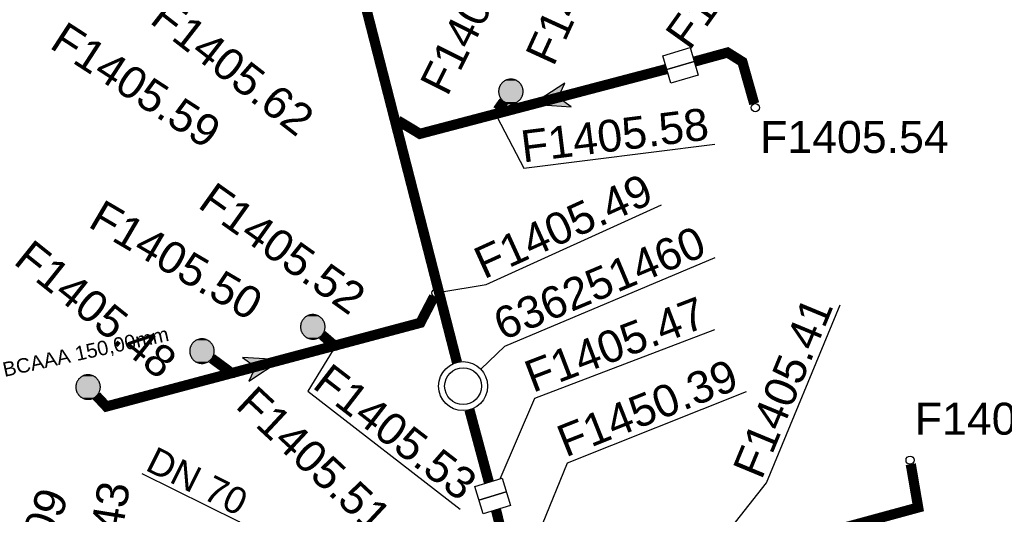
# Model space of a CAD drawing. Extents: x 356718 to 357658, y 5762241 to 5762615.
# Tile 113 of 157: x 357292 to 357316, y 5762464 to 5762476. Entities that reach past the tile are written whole.
import ezdxf
from ezdxf.enums import TextEntityAlignment as Align

# ---------------------------------------------------------------- set-up
doc = ezdxf.new("R2010")
doc.units = 0
doc.header["$MEASUREMENT"] = 0
doc.linetypes.add('AUSGEZOGEN', pattern=[0])
doc.linetypes.add('STRICHPUNKT', pattern=[5, 2, -1, 1, -1])
doc.layers.get('0').update_dxf_attribs({"linetype": 'AUSGEZOGEN'})
for name, color, linetype, true_color in [('111_00131_Symbol', 7, 'AUSGEZOGEN', 0x000000), ('114_00133_Schachtnummer', 7, 'AUSGEZOGEN', 0x000000), ('121_10398_Haltungen_Schmutzwass', 7, 'AUSGEZOGEN', 0x800000), ('121_10399_Haltungen_Mischwasser', 6, 'STRICHPUNKT', 0xff00ff), ('123_00137_Fliessrichtungspfeil', 7, 'AUSGEZOGEN', 0x000000), ('124_10626_Standard__Laenge____1', 7, 'AUSGEZOGEN', 0x000000), ('141_10868_Stutzen__141_', 7, 'AUSGEZOGEN', 0x000000)]:
    doc.layers.add(name, color=color, linetype=linetype, true_color=true_color)
doc.styles.add('ARIAL', font='arial.ttf', dxfattribs={"height": 1.5})
doc.styles.get("Standard").update_dxf_attribs({"font": 'arial.ttf', "height": 1})

# ---------------------------------------------------------------- blocks, each defined once
blk = doc.blocks.new('N02')
at = {"color": 0}
for radius in [0.6, 0.45]:
    blk.add_circle((0, 0), radius, dxfattribs=at)
blk = doc.blocks.new('RE')
at = {"color": 0, "linetype": 'AUSGEZOGEN'}
blk.add_lwpolyline([(-0.35, 0.35), (0.35, 0.35), (0.35, -0.35), (-0.35, -0.35)], close=True, dxfattribs=at)
for points in [[(0, 0.35), (0, -0.35)], [(0, -0.35), (0, 0.35)]]:
    blk.add_lwpolyline(points, dxfattribs=at)
blk = doc.blocks.new('F00')
at = {"color": 0}
blk.add_circle((0, 0), 0.1, dxfattribs=at)
blk = doc.blocks.new('RR')
at = {"color": 0, "linetype": 'AUSGEZOGEN'}
blk.add_lwpolyline([(0.3, 0), (0.3, 0.013), (0.299, 0.025), (0.298, 0.038), (0.296, 0.05), (0.293, 0.063), (0.29, 0.075), (0.287, 0.087), (0.283, 0.099), (0.279, 0.111), (0.274, 0.123), (0.268, 0.134), (0.262, 0.145), (0.256, 0.156), (0.249, 0.167), (0.242, 0.177), (0.234, 0.187), (0.226, 0.197), (0.218, 0.206), (0.209, 0.215), (0.199, 0.224), (0.19, 0.232), (0.18, 0.24), (0.17, 0.247), (0.159, 0.254), (0.148, 0.261), (0.137, 0.267), (0.126, 0.272), (0.114, 0.277), (0.102, 0.282), (0.09, 0.286), (0.078, 0.29), (0.066, 0.293), (0.053, 0.295), (0.041, 0.297), (0.028, 0.299), (0.016, 0.3), (0.003, 0.3), (-0.009, 0.3), (-0.022, 0.299), (-0.035, 0.298), (-0.047, 0.296), (-0.06, 0.294), (-0.072, 0.291), (-0.084, 0.288), (-0.096, 0.284), (-0.108, 0.28), (-0.12, 0.275), (-0.131, 0.27), (-0.143, 0.264), (-0.154, 0.258), (-0.164, 0.251), (-0.175, 0.244), (-0.185, 0.236), (-0.195, 0.228), (-0.204, 0.22), (-0.213, 0.211), (-0.222, 0.202), (-0.23, 0.192), (-0.238, 0.182), (-0.246, 0.172), (-0.253, 0.162), (-0.259, 0.151), (-0.265, 0.14), (-0.271, 0.129), (-0.276, 0.117), (-0.281, 0.105), (-0.285, 0.093), (-0.289, 0.081), (-0.292, 0.069), (-0.295, 0.057), (-0.297, 0.044), (-0.298, 0.032), (-0.299, 0.019), (-0.3, 0.006), (-0.3, -0.006), (-0.299, -0.019), (-0.298, -0.032), (-0.297, -0.044), (-0.295, -0.057), (-0.292, -0.069), (-0.289, -0.081), (-0.285, -0.093), (-0.281, -0.105), (-0.276, -0.117), (-0.271, -0.129), (-0.265, -0.14), (-0.259, -0.151), (-0.253, -0.162), (-0.246, -0.172), (-0.238, -0.182), (-0.23, -0.192), (-0.222, -0.202), (-0.213, -0.211), (-0.204, -0.22), (-0.195, -0.228), (-0.185, -0.236), (-0.175, -0.244), (-0.164, -0.251), (-0.154, -0.258), (-0.143, -0.264), (-0.131, -0.27), (-0.12, -0.275), (-0.108, -0.28), (-0.096, -0.284), (-0.084, -0.288), (-0.072, -0.291), (-0.06, -0.294), (-0.047, -0.296), (-0.035, -0.298), (-0.022, -0.299), (-0.009, -0.3), (0.003, -0.3), (0.016, -0.3), (0.028, -0.299), (0.041, -0.297), (0.053, -0.295), (0.066, -0.293), (0.078, -0.29), (0.09, -0.286), (0.102, -0.282), (0.114, -0.277), (0.126, -0.272), (0.137, -0.267), (0.148, -0.261), (0.159, -0.254), (0.17, -0.247), (0.18, -0.24), (0.19, -0.232), (0.199, -0.224), (0.209, -0.215), (0.218, -0.206), (0.226, -0.197), (0.234, -0.187), (0.242, -0.177), (0.249, -0.167), (0.256, -0.156), (0.262, -0.145), (0.268, -0.134), (0.274, -0.123), (0.279, -0.111), (0.283, -0.099), (0.287, -0.087), (0.29, -0.075), (0.293, -0.063), (0.296, -0.05), (0.298, -0.038), (0.299, -0.025), (0.3, -0.013), (0.3, 0), (0.3, 0)], close=True, dxfattribs=at)
blk.add_lwpolyline([(0.3, 0), (0.3, 0.013), (0.299, 0.025), (0.298, 0.038), (0.296, 0.05), (0.293, 0.063), (0.29, 0.075), (0.287, 0.087), (0.283, 0.099), (0.279, 0.111), (0.274, 0.123), (0.268, 0.134), (0.262, 0.145), (0.256, 0.156), (0.249, 0.167), (0.242, 0.177), (0.234, 0.187), (0.226, 0.197), (0.218, 0.206), (0.209, 0.215), (0.199, 0.224), (0.19, 0.232), (0.18, 0.24), (0.17, 0.247), (0.159, 0.254), (0.148, 0.261), (0.137, 0.267), (0.126, 0.272), (0.114, 0.277), (0.102, 0.282), (0.09, 0.286), (0.078, 0.29), (0.066, 0.293), (0.053, 0.295), (0.041, 0.297), (0.028, 0.299), (0.016, 0.3), (0.003, 0.3), (-0.009, 0.3), (-0.022, 0.299), (-0.035, 0.298), (-0.047, 0.296), (-0.06, 0.294), (-0.072, 0.291), (-0.084, 0.288), (-0.096, 0.284), (-0.108, 0.28), (-0.12, 0.275), (-0.131, 0.27), (-0.143, 0.264), (-0.154, 0.258), (-0.164, 0.251), (-0.175, 0.244), (-0.185, 0.236), (-0.195, 0.228), (-0.204, 0.22), (-0.213, 0.211), (-0.222, 0.202), (-0.23, 0.192), (-0.238, 0.182), (-0.246, 0.172), (-0.253, 0.162), (-0.259, 0.151), (-0.265, 0.14), (-0.271, 0.129), (-0.276, 0.117), (-0.281, 0.105), (-0.285, 0.093), (-0.289, 0.081), (-0.292, 0.069), (-0.295, 0.057), (-0.297, 0.044), (-0.298, 0.032), (-0.299, 0.019), (-0.3, 0.006), (-0.3, -0.006), (-0.299, -0.019), (-0.298, -0.032), (-0.297, -0.044), (-0.295, -0.057), (-0.292, -0.069), (-0.289, -0.081), (-0.285, -0.093), (-0.281, -0.105), (-0.276, -0.117), (-0.271, -0.129), (-0.265, -0.14), (-0.259, -0.151), (-0.253, -0.162), (-0.246, -0.172), (-0.238, -0.182), (-0.23, -0.192), (-0.222, -0.202), (-0.213, -0.211), (-0.204, -0.22), (-0.195, -0.228), (-0.185, -0.236), (-0.175, -0.244), (-0.164, -0.251), (-0.154, -0.258), (-0.143, -0.264), (-0.131, -0.27), (-0.12, -0.275), (-0.108, -0.28), (-0.096, -0.284), (-0.084, -0.288), (-0.072, -0.291), (-0.06, -0.294), (-0.047, -0.296), (-0.035, -0.298), (-0.022, -0.299), (-0.009, -0.3), (0.003, -0.3), (0.016, -0.3), (0.028, -0.299), (0.041, -0.297), (0.053, -0.295), (0.066, -0.293), (0.078, -0.29), (0.09, -0.286), (0.102, -0.282), (0.114, -0.277), (0.126, -0.272), (0.137, -0.267), (0.148, -0.261), (0.159, -0.254), (0.17, -0.247), (0.18, -0.24), (0.19, -0.232), (0.199, -0.224), (0.209, -0.215), (0.218, -0.206), (0.226, -0.197), (0.234, -0.187), (0.242, -0.177), (0.249, -0.167), (0.256, -0.156), (0.262, -0.145), (0.268, -0.134), (0.274, -0.123), (0.279, -0.111), (0.283, -0.099), (0.287, -0.087), (0.29, -0.075), (0.293, -0.063), (0.296, -0.05), (0.298, -0.038), (0.299, -0.025), (0.3, -0.013), (0.3, 0), (0.3, 0)], close=True, dxfattribs=at)
at = {"color": 0}
for points in [[(-0.18, 0.24), (0.18, 0.24), (-0.175, 0.244)], [(-0.18, 0.24), (0.18, 0.24), (-0.175, 0.244)], [(-0.175, 0.244), (0.175, 0.244), (-0.169, 0.247)], [(-0.175, 0.244), (0.175, 0.244), (-0.169, 0.247)], [(0.18, 0.24), (-0.175, 0.244), (0.175, 0.244)], [(0.18, 0.24), (-0.175, 0.244), (0.175, 0.244)], [(-0.169, 0.247), (0.17, 0.247), (-0.164, 0.251)], [(-0.169, 0.247), (0.17, 0.247), (-0.164, 0.251)], [(0.175, 0.244), (-0.169, 0.247), (0.17, 0.247)], [(0.175, 0.244), (-0.169, 0.247), (0.17, 0.247)], [(-0.164, 0.251), (0.164, 0.251), (-0.159, 0.254)], [(-0.164, 0.251), (0.164, 0.251), (-0.159, 0.254)], [(0.17, 0.247), (-0.164, 0.251), (0.164, 0.251)], [(0.17, 0.247), (-0.164, 0.251), (0.164, 0.251)], [(-0.159, 0.254), (0.159, 0.254), (-0.154, 0.258)], [(-0.159, 0.254), (0.159, 0.254), (-0.154, 0.258)], [(0.164, 0.251), (-0.159, 0.254), (0.159, 0.254)], [(0.164, 0.251), (-0.159, 0.254), (0.159, 0.254)], [(-0.154, 0.258), (0.154, 0.258), (-0.148, 0.261)], [(-0.154, 0.258), (0.154, 0.258), (-0.148, 0.261)], [(0.159, 0.254), (-0.154, 0.258), (0.154, 0.258)], [(0.159, 0.254), (-0.154, 0.258), (0.154, 0.258)], [(-0.148, 0.261), (0.148, 0.261), (-0.143, 0.264)], [(-0.148, 0.261), (0.148, 0.261), (-0.143, 0.264)], [(0.154, 0.258), (-0.148, 0.261), (0.148, 0.261)], [(0.154, 0.258), (-0.148, 0.261), (0.148, 0.261)], [(-0.143, 0.264), (0.142, 0.264), (-0.137, 0.267)], [(-0.143, 0.264), (0.142, 0.264), (-0.137, 0.267)], [(0.148, 0.261), (-0.143, 0.264), (0.142, 0.264)], [(0.148, 0.261), (-0.143, 0.264), (0.142, 0.264)], [(-0.137, 0.267), (0.137, 0.267), (-0.131, 0.27)], [(-0.137, 0.267), (0.137, 0.267), (-0.131, 0.27)], [(0.142, 0.264), (-0.137, 0.267), (0.137, 0.267)], [(0.142, 0.264), (-0.137, 0.267), (0.137, 0.267)], [(-0.131, 0.27), (0.131, 0.27), (-0.126, 0.272)], [(-0.131, 0.27), (0.131, 0.27), (-0.126, 0.272)], [(0.137, 0.267), (-0.131, 0.27), (0.131, 0.27)], [(0.137, 0.267), (-0.131, 0.27), (0.131, 0.27)], [(-0.126, 0.272), (0.126, 0.272), (-0.12, 0.275)], [(-0.126, 0.272), (0.126, 0.272), (-0.12, 0.275)], [(0.131, 0.27), (-0.126, 0.272), (0.126, 0.272)], [(0.131, 0.27), (-0.126, 0.272), (0.126, 0.272)], [(-0.12, 0.275), (0.12, 0.275), (-0.114, 0.277)], [(-0.12, 0.275), (0.12, 0.275), (-0.114, 0.277)], [(0.126, 0.272), (-0.12, 0.275), (0.12, 0.275)], [(0.126, 0.272), (-0.12, 0.275), (0.12, 0.275)], [(-0.114, 0.277), (0.114, 0.277), (-0.108, 0.28)], [(-0.114, 0.277), (0.114, 0.277), (-0.108, 0.28)], [(0.12, 0.275), (-0.114, 0.277), (0.114, 0.277)], [(0.12, 0.275), (-0.114, 0.277), (0.114, 0.277)], [(-0.108, 0.28), (0.108, 0.28), (-0.102, 0.282)], [(-0.108, 0.28), (0.108, 0.28), (-0.102, 0.282)], [(0.114, 0.277), (-0.108, 0.28), (0.108, 0.28)], [(0.114, 0.277), (-0.108, 0.28), (0.108, 0.28)], [(-0.102, 0.282), (0.102, 0.282), (-0.096, 0.284)], [(-0.102, 0.282), (0.102, 0.282), (-0.096, 0.284)], [(0.108, 0.28), (-0.102, 0.282), (0.102, 0.282)], [(0.108, 0.28), (-0.102, 0.282), (0.102, 0.282)], [(-0.096, 0.284), (0.096, 0.284), (-0.09, 0.286)], [(-0.096, 0.284), (0.096, 0.284), (-0.09, 0.286)], [(0.102, 0.282), (-0.096, 0.284), (0.096, 0.284)], [(0.102, 0.282), (-0.096, 0.284), (0.096, 0.284)], [(-0.09, 0.286), (0.09, 0.286), (-0.084, 0.288)], [(-0.09, 0.286), (0.09, 0.286), (-0.084, 0.288)], [(0.096, 0.284), (-0.09, 0.286), (0.09, 0.286)], [(0.096, 0.284), (-0.09, 0.286), (0.09, 0.286)], [(-0.084, 0.288), (0.084, 0.288), (-0.078, 0.29)], [(-0.084, 0.288), (0.084, 0.288), (-0.078, 0.29)], [(0.09, 0.286), (-0.084, 0.288), (0.084, 0.288)], [(0.09, 0.286), (-0.084, 0.288), (0.084, 0.288)], [(-0.078, 0.29), (0.078, 0.29), (-0.072, 0.291)], [(-0.078, 0.29), (0.078, 0.29), (-0.072, 0.291)], [(0.084, 0.288), (-0.078, 0.29), (0.078, 0.29)], [(0.084, 0.288), (-0.078, 0.29), (0.078, 0.29)], [(-0.072, 0.291), (0.072, 0.291), (-0.066, 0.293)], [(-0.072, 0.291), (0.072, 0.291), (-0.066, 0.293)], [(0.078, 0.29), (-0.072, 0.291), (0.072, 0.291)], [(0.078, 0.29), (-0.072, 0.291), (0.072, 0.291)], [(-0.066, 0.293), (0.066, 0.293), (-0.06, 0.294)], [(-0.066, 0.293), (0.066, 0.293), (-0.06, 0.294)], [(0.072, 0.291), (-0.066, 0.293), (0.066, 0.293)], [(0.072, 0.291), (-0.066, 0.293), (0.066, 0.293)], [(-0.06, 0.294), (0.059, 0.294), (-0.053, 0.295)], [(-0.06, 0.294), (0.059, 0.294), (-0.053, 0.295)], [(0.066, 0.293), (-0.06, 0.294), (0.059, 0.294)], [(0.066, 0.293), (-0.06, 0.294), (0.059, 0.294)], [(-0.053, 0.295), (0.053, 0.295), (-0.047, 0.296)], [(-0.053, 0.295), (0.053, 0.295), (-0.047, 0.296)], [(0.059, 0.294), (-0.053, 0.295), (0.053, 0.295)], [(0.059, 0.294), (-0.053, 0.295), (0.053, 0.295)], [(-0.047, 0.296), (0.047, 0.296), (-0.04, 0.297)], [(-0.047, 0.296), (0.047, 0.296), (-0.04, 0.297)], [(0.053, 0.295), (-0.047, 0.296), (0.047, 0.296)], [(0.053, 0.295), (-0.047, 0.296), (0.047, 0.296)], [(-0.04, 0.297), (0.041, 0.297), (-0.035, 0.298)], [(-0.04, 0.297), (0.041, 0.297), (-0.035, 0.298)], [(0.047, 0.296), (-0.04, 0.297), (0.041, 0.297)], [(0.047, 0.296), (-0.04, 0.297), (0.041, 0.297)], [(-0.035, 0.298), (0.034, 0.298), (-0.028, 0.299)], [(-0.035, 0.298), (0.034, 0.298), (-0.028, 0.299)], [(0.041, 0.297), (-0.035, 0.298), (0.034, 0.298)], [(0.041, 0.297), (-0.035, 0.298), (0.034, 0.298)], [(0.034, 0.298), (-0.028, 0.299), (0.028, 0.299)], [(-0.028, 0.299), (0.028, 0.299), (-0.022, 0.299)], [(0.034, 0.298), (-0.028, 0.299), (0.028, 0.299)], [(-0.028, 0.299), (0.028, 0.299), (-0.022, 0.299)], [(-0.022, 0.299), (0.021, 0.299), (-0.015, 0.3)], [(-0.022, 0.299), (0.021, 0.299), (-0.015, 0.3)], [(0.028, 0.299), (-0.022, 0.299), (0.021, 0.299)], [(0.028, 0.299), (-0.022, 0.299), (0.021, 0.299)], [(0.021, 0.299), (-0.015, 0.3), (0.016, 0.3)], [(-0.015, 0.3), (0.016, 0.3), (-0.009, 0.3)], [(0.021, 0.299), (-0.015, 0.3), (0.016, 0.3)], [(-0.015, 0.3), (0.016, 0.3), (-0.009, 0.3)], [(0.016, 0.3), (-0.009, 0.3), (0.007, 0.3)], [(-0.009, 0.3), (0.007, 0.3), (0.003, 0.3)], [(0.016, 0.3), (-0.009, 0.3), (0.007, 0.3)], [(-0.009, 0.3), (0.007, 0.3), (0.003, 0.3)], [(-0.3, 0.013), (0.3, 0.013), (-0.299, 0.019)], [(-0.3, 0.013), (0.3, 0.013), (-0.299, 0.019)], [(-0.3, 0.006), (0.3, 0.006), (-0.3, 0.013)], [(0.3, 0.006), (-0.3, 0.013), (0.3, 0.013)], [(-0.3, 0.006), (0.3, 0.006), (-0.3, 0.013)], [(0.3, 0.006), (-0.3, 0.013), (0.3, 0.013)], [(-0.3, 0), (0.3, 0), (-0.3, 0.006)], [(0.3, 0), (-0.3, 0.006), (0.3, 0.006)], [(-0.3, 0), (0.3, 0), (-0.3, 0.006)], [(0.3, 0), (-0.3, 0.006), (0.3, 0.006)], [(0.3, -0.006), (-0.3, -0.006), (0.3, 0)], [(-0.3, -0.006), (0.3, 0), (-0.3, 0)], [(0.3, -0.006), (-0.3, -0.006), (0.3, 0)], [(-0.3, -0.006), (0.3, 0), (-0.3, 0)], [(-0.299, 0.025), (0.299, 0.025), (-0.298, 0.032)], [(-0.299, 0.025), (0.299, 0.025), (-0.298, 0.032)], [(-0.299, 0.019), (0.299, 0.019), (-0.299, 0.025)], [(0.299, 0.019), (-0.299, 0.025), (0.299, 0.025)], [(-0.299, 0.019), (0.299, 0.019), (-0.299, 0.025)], [(0.299, 0.019), (-0.299, 0.025), (0.299, 0.025)], [(0.3, 0.013), (-0.299, 0.019), (0.299, 0.019)], [(0.3, 0.013), (-0.299, 0.019), (0.299, 0.019)], [(-0.298, 0.038), (0.298, 0.038), (-0.297, 0.044)], [(-0.298, 0.038), (0.298, 0.038), (-0.297, 0.044)], [(-0.298, 0.032), (0.298, 0.032), (-0.298, 0.038)], [(0.298, 0.032), (-0.298, 0.038), (0.298, 0.038)], [(-0.298, 0.032), (0.298, 0.032), (-0.298, 0.038)], [(0.298, 0.032), (-0.298, 0.038), (0.298, 0.038)], [(0.299, 0.025), (-0.298, 0.032), (0.298, 0.032)], [(0.299, 0.025), (-0.298, 0.032), (0.298, 0.032)], [(-0.297, 0.044), (0.297, 0.044), (-0.296, 0.05)], [(-0.297, 0.044), (0.297, 0.044), (-0.296, 0.05)], [(0.298, 0.038), (-0.297, 0.044), (0.297, 0.044)], [(0.298, 0.038), (-0.297, 0.044), (0.297, 0.044)], [(-0.296, 0.05), (0.296, 0.05), (-0.295, 0.057)], [(-0.296, 0.05), (0.296, 0.05), (-0.295, 0.057)], [(0.297, 0.044), (-0.296, 0.05), (0.296, 0.05)], [(0.297, 0.044), (-0.296, 0.05), (0.296, 0.05)], [(-0.295, 0.057), (0.295, 0.057), (-0.293, 0.063)], [(-0.295, 0.057), (0.295, 0.057), (-0.293, 0.063)], [(0.296, 0.05), (-0.295, 0.057), (0.295, 0.057)], [(0.296, 0.05), (-0.295, 0.057), (0.295, 0.057)], [(-0.293, 0.063), (0.293, 0.063), (-0.292, 0.069)], [(-0.293, 0.063), (0.293, 0.063), (-0.292, 0.069)], [(0.295, 0.057), (-0.293, 0.063), (0.293, 0.063)], [(0.295, 0.057), (-0.293, 0.063), (0.293, 0.063)], [(-0.292, 0.069), (0.292, 0.069), (-0.29, 0.075)], [(-0.292, 0.069), (0.292, 0.069), (-0.29, 0.075)], [(0.293, 0.063), (-0.292, 0.069), (0.292, 0.069)], [(0.293, 0.063), (-0.292, 0.069), (0.292, 0.069)], [(-0.29, 0.075), (0.29, 0.075), (-0.289, 0.081)], [(-0.29, 0.075), (0.29, 0.075), (-0.289, 0.081)], [(0.292, 0.069), (-0.29, 0.075), (0.29, 0.075)], [(0.292, 0.069), (-0.29, 0.075), (0.29, 0.075)], [(-0.289, 0.081), (0.289, 0.081), (-0.287, 0.087)], [(-0.289, 0.081), (0.289, 0.081), (-0.287, 0.087)], [(0.29, 0.075), (-0.289, 0.081), (0.289, 0.081)], [(0.29, 0.075), (-0.289, 0.081), (0.289, 0.081)], [(-0.287, 0.087), (0.287, 0.087), (-0.285, 0.093)], [(-0.287, 0.087), (0.287, 0.087), (-0.285, 0.093)], [(0.289, 0.081), (-0.287, 0.087), (0.287, 0.087)], [(0.289, 0.081), (-0.287, 0.087), (0.287, 0.087)], [(-0.285, 0.093), (0.285, 0.093), (-0.283, 0.099)], [(-0.285, 0.093), (0.285, 0.093), (-0.283, 0.099)], [(0.287, 0.087), (-0.285, 0.093), (0.285, 0.093)], [(0.287, 0.087), (-0.285, 0.093), (0.285, 0.093)], [(-0.283, 0.099), (0.283, 0.099), (-0.281, 0.105)], [(-0.283, 0.099), (0.283, 0.099), (-0.281, 0.105)], [(0.285, 0.093), (-0.283, 0.099), (0.283, 0.099)], [(0.285, 0.093), (-0.283, 0.099), (0.283, 0.099)], [(-0.281, 0.105), (0.281, 0.105), (-0.279, 0.111)], [(-0.281, 0.105), (0.281, 0.105), (-0.279, 0.111)], [(0.283, 0.099), (-0.281, 0.105), (0.281, 0.105)], [(0.283, 0.099), (-0.281, 0.105), (0.281, 0.105)], [(-0.279, 0.111), (0.279, 0.111), (-0.276, 0.117)], [(-0.279, 0.111), (0.279, 0.111), (-0.276, 0.117)], [(0.281, 0.105), (-0.279, 0.111), (0.279, 0.111)], [(0.281, 0.105), (-0.279, 0.111), (0.279, 0.111)], [(-0.276, 0.117), (0.276, 0.117), (-0.274, 0.123)], [(-0.276, 0.117), (0.276, 0.117), (-0.274, 0.123)], [(0.279, 0.111), (-0.276, 0.117), (0.276, 0.117)], [(0.279, 0.111), (-0.276, 0.117), (0.276, 0.117)], [(-0.274, 0.123), (0.274, 0.123), (-0.271, 0.129)], [(-0.274, 0.123), (0.274, 0.123), (-0.271, 0.129)], [(0.276, 0.117), (-0.274, 0.123), (0.274, 0.123)], [(0.276, 0.117), (-0.274, 0.123), (0.274, 0.123)], [(-0.271, 0.129), (0.271, 0.129), (-0.268, 0.134)], [(-0.271, 0.129), (0.271, 0.129), (-0.268, 0.134)], [(0.274, 0.123), (-0.271, 0.129), (0.271, 0.129)], [(0.274, 0.123), (-0.271, 0.129), (0.271, 0.129)], [(-0.268, 0.134), (0.268, 0.134), (-0.265, 0.14)], [(-0.268, 0.134), (0.268, 0.134), (-0.265, 0.14)], [(0.271, 0.129), (-0.268, 0.134), (0.268, 0.134)], [(0.271, 0.129), (-0.268, 0.134), (0.268, 0.134)], [(-0.265, 0.14), (0.265, 0.14), (-0.262, 0.145)], [(-0.265, 0.14), (0.265, 0.14), (-0.262, 0.145)], [(0.268, 0.134), (-0.265, 0.14), (0.265, 0.14)], [(0.268, 0.134), (-0.265, 0.14), (0.265, 0.14)], [(-0.262, 0.145), (0.262, 0.145), (-0.259, 0.151)], [(-0.262, 0.145), (0.262, 0.145), (-0.259, 0.151)], [(0.265, 0.14), (-0.262, 0.145), (0.262, 0.145)], [(0.265, 0.14), (-0.262, 0.145), (0.262, 0.145)], [(-0.259, 0.151), (0.259, 0.151), (-0.256, 0.156)], [(-0.259, 0.151), (0.259, 0.151), (-0.256, 0.156)], [(0.262, 0.145), (-0.259, 0.151), (0.259, 0.151)], [(0.262, 0.145), (-0.259, 0.151), (0.259, 0.151)], [(-0.256, 0.156), (0.256, 0.156), (-0.253, 0.162)], [(-0.256, 0.156), (0.256, 0.156), (-0.253, 0.162)], [(0.259, 0.151), (-0.256, 0.156), (0.256, 0.156)], [(0.259, 0.151), (-0.256, 0.156), (0.256, 0.156)], [(-0.253, 0.162), (0.253, 0.162), (-0.249, 0.167)], [(-0.253, 0.162), (0.253, 0.162), (-0.249, 0.167)], [(0.256, 0.156), (-0.253, 0.162), (0.253, 0.162)], [(0.256, 0.156), (-0.253, 0.162), (0.253, 0.162)], [(-0.249, 0.167), (0.249, 0.167), (-0.246, 0.172)], [(-0.249, 0.167), (0.249, 0.167), (-0.246, 0.172)], [(0.253, 0.162), (-0.249, 0.167), (0.249, 0.167)], [(0.253, 0.162), (-0.249, 0.167), (0.249, 0.167)], [(-0.246, 0.172), (0.246, 0.172), (-0.242, 0.177)], [(-0.246, 0.172), (0.246, 0.172), (-0.242, 0.177)], [(0.249, 0.167), (-0.246, 0.172), (0.246, 0.172)], [(0.249, 0.167), (-0.246, 0.172), (0.246, 0.172)], [(-0.242, 0.177), (0.242, 0.177), (-0.238, 0.182)], [(-0.242, 0.177), (0.242, 0.177), (-0.238, 0.182)], [(0.246, 0.172), (-0.242, 0.177), (0.242, 0.177)], [(0.246, 0.172), (-0.242, 0.177), (0.242, 0.177)], [(-0.238, 0.182), (0.238, 0.182), (-0.234, 0.187)], [(-0.238, 0.182), (0.238, 0.182), (-0.234, 0.187)], [(0.242, 0.177), (-0.238, 0.182), (0.238, 0.182)], [(0.242, 0.177), (-0.238, 0.182), (0.238, 0.182)], [(-0.234, 0.187), (0.234, 0.187), (-0.23, 0.192)], [(-0.234, 0.187), (0.234, 0.187), (-0.23, 0.192)], [(0.238, 0.182), (-0.234, 0.187), (0.234, 0.187)], [(0.238, 0.182), (-0.234, 0.187), (0.234, 0.187)], [(-0.23, 0.192), (0.23, 0.192), (-0.226, 0.197)], [(-0.23, 0.192), (0.23, 0.192), (-0.226, 0.197)], [(0.234, 0.187), (-0.23, 0.192), (0.23, 0.192)], [(0.234, 0.187), (-0.23, 0.192), (0.23, 0.192)], [(-0.226, 0.197), (0.226, 0.197), (-0.222, 0.202)], [(-0.226, 0.197), (0.226, 0.197), (-0.222, 0.202)], [(0.23, 0.192), (-0.226, 0.197), (0.226, 0.197)], [(0.23, 0.192), (-0.226, 0.197), (0.226, 0.197)], [(-0.222, 0.202), (0.222, 0.202), (-0.218, 0.206)], [(-0.222, 0.202), (0.222, 0.202), (-0.218, 0.206)], [(0.226, 0.197), (-0.222, 0.202), (0.222, 0.202)], [(0.226, 0.197), (-0.222, 0.202), (0.222, 0.202)], [(-0.218, 0.206), (0.218, 0.206), (-0.213, 0.211)], [(-0.218, 0.206), (0.218, 0.206), (-0.213, 0.211)], [(0.222, 0.202), (-0.218, 0.206), (0.218, 0.206)], [(0.222, 0.202), (-0.218, 0.206), (0.218, 0.206)], [(-0.213, 0.211), (0.213, 0.211), (-0.209, 0.215)], [(-0.213, 0.211), (0.213, 0.211), (-0.209, 0.215)], [(0.218, 0.206), (-0.213, 0.211), (0.213, 0.211)], [(0.218, 0.206), (-0.213, 0.211), (0.213, 0.211)], [(-0.209, 0.215), (0.209, 0.215), (-0.204, 0.22)], [(-0.209, 0.215), (0.209, 0.215), (-0.204, 0.22)], [(0.213, 0.211), (-0.209, 0.215), (0.209, 0.215)], [(0.213, 0.211), (-0.209, 0.215), (0.209, 0.215)], [(-0.204, 0.22), (0.204, 0.22), (-0.199, 0.224)], [(-0.204, 0.22), (0.204, 0.22), (-0.199, 0.224)], [(0.209, 0.215), (-0.204, 0.22), (0.204, 0.22)], [(0.209, 0.215), (-0.204, 0.22), (0.204, 0.22)], [(-0.199, 0.224), (0.199, 0.224), (-0.195, 0.228)], [(-0.199, 0.224), (0.199, 0.224), (-0.195, 0.228)], [(0.204, 0.22), (-0.199, 0.224), (0.199, 0.224)], [(0.204, 0.22), (-0.199, 0.224), (0.199, 0.224)], [(-0.195, 0.228), (0.195, 0.228), (-0.19, 0.232)], [(-0.195, 0.228), (0.195, 0.228), (-0.19, 0.232)], [(0.199, 0.224), (-0.195, 0.228), (0.195, 0.228)], [(0.199, 0.224), (-0.195, 0.228), (0.195, 0.228)], [(-0.19, 0.232), (0.19, 0.232), (-0.185, 0.236)], [(-0.19, 0.232), (0.19, 0.232), (-0.185, 0.236)], [(0.195, 0.228), (-0.19, 0.232), (0.19, 0.232)], [(0.195, 0.228), (-0.19, 0.232), (0.19, 0.232)], [(-0.185, 0.236), (0.185, 0.236), (-0.18, 0.24)], [(-0.185, 0.236), (0.185, 0.236), (-0.18, 0.24)], [(0.19, 0.232), (-0.185, 0.236), (0.185, 0.236)], [(0.19, 0.232), (-0.185, 0.236), (0.185, 0.236)], [(0.185, 0.236), (-0.18, 0.24), (0.18, 0.24)], [(0.185, 0.236), (-0.18, 0.24), (0.18, 0.24)], [(0.3, 0), (0.3, 0), (0.3, 0)], [(0.3, 0), (0.3, 0), (0.3, 0)], [(0.3, 0), (0.3, 0), (0.3, 0)], [(0.3, 0), (0.3, 0), (0.3, 0)], [(0.3, -0.013), (-0.3, -0.013), (0.3, -0.006)], [(-0.3, -0.013), (0.3, -0.006), (-0.3, -0.006)], [(0.3, -0.013), (-0.3, -0.013), (0.3, -0.006)], [(-0.3, -0.013), (0.3, -0.006), (-0.3, -0.006)], [(-0.299, -0.019), (0.3, -0.013), (-0.3, -0.013)], [(-0.299, -0.019), (0.3, -0.013), (-0.3, -0.013)], [(0.299, -0.019), (-0.299, -0.019), (0.3, -0.013)], [(0.299, -0.019), (-0.299, -0.019), (0.3, -0.013)], [(0.299, -0.025), (-0.299, -0.025), (0.299, -0.019)], [(-0.299, -0.025), (0.299, -0.019), (-0.299, -0.019)], [(0.299, -0.025), (-0.299, -0.025), (0.299, -0.019)], [(-0.299, -0.025), (0.299, -0.019), (-0.299, -0.019)], [(-0.298, -0.032), (0.299, -0.025), (-0.299, -0.025)], [(-0.298, -0.032), (0.299, -0.025), (-0.299, -0.025)], [(0.298, -0.032), (-0.298, -0.032), (0.299, -0.025)], [(0.298, -0.032), (-0.298, -0.032), (0.299, -0.025)], [(0.298, -0.038), (-0.298, -0.038), (0.298, -0.032)], [(-0.298, -0.038), (0.298, -0.032), (-0.298, -0.032)], [(0.298, -0.038), (-0.298, -0.038), (0.298, -0.032)], [(-0.298, -0.038), (0.298, -0.032), (-0.298, -0.032)], [(-0.297, -0.044), (0.298, -0.038), (-0.298, -0.038)], [(-0.297, -0.044), (0.298, -0.038), (-0.298, -0.038)], [(0.297, -0.044), (-0.297, -0.044), (0.298, -0.038)], [(0.297, -0.044), (-0.297, -0.044), (0.298, -0.038)], [(-0.296, -0.05), (0.297, -0.044), (-0.297, -0.044)], [(-0.296, -0.05), (0.297, -0.044), (-0.297, -0.044)], [(0.296, -0.05), (-0.296, -0.05), (0.297, -0.044)], [(0.296, -0.05), (-0.296, -0.05), (0.297, -0.044)], [(-0.295, -0.057), (0.296, -0.05), (-0.296, -0.05)], [(-0.295, -0.057), (0.296, -0.05), (-0.296, -0.05)], [(0.295, -0.057), (-0.295, -0.057), (0.296, -0.05)], [(0.295, -0.057), (-0.295, -0.057), (0.296, -0.05)], [(-0.293, -0.063), (0.295, -0.057), (-0.295, -0.057)], [(-0.293, -0.063), (0.295, -0.057), (-0.295, -0.057)], [(0.293, -0.063), (-0.293, -0.063), (0.295, -0.057)], [(0.293, -0.063), (-0.293, -0.063), (0.295, -0.057)], [(-0.292, -0.069), (0.293, -0.063), (-0.293, -0.063)], [(-0.292, -0.069), (0.293, -0.063), (-0.293, -0.063)], [(0.292, -0.069), (-0.292, -0.069), (0.293, -0.063)], [(0.292, -0.069), (-0.292, -0.069), (0.293, -0.063)], [(-0.29, -0.075), (0.292, -0.069), (-0.292, -0.069)], [(-0.29, -0.075), (0.292, -0.069), (-0.292, -0.069)], [(0.29, -0.075), (-0.29, -0.075), (0.292, -0.069)], [(0.29, -0.075), (-0.29, -0.075), (0.292, -0.069)], [(-0.289, -0.081), (0.29, -0.075), (-0.29, -0.075)], [(-0.289, -0.081), (0.29, -0.075), (-0.29, -0.075)], [(0.289, -0.081), (-0.289, -0.081), (0.29, -0.075)], [(0.289, -0.081), (-0.289, -0.081), (0.29, -0.075)], [(-0.287, -0.087), (0.289, -0.081), (-0.289, -0.081)], [(-0.287, -0.087), (0.289, -0.081), (-0.289, -0.081)], [(0.287, -0.087), (-0.287, -0.087), (0.289, -0.081)], [(0.287, -0.087), (-0.287, -0.087), (0.289, -0.081)], [(-0.285, -0.093), (0.287, -0.087), (-0.287, -0.087)], [(-0.285, -0.093), (0.287, -0.087), (-0.287, -0.087)], [(0.285, -0.093), (-0.285, -0.093), (0.287, -0.087)], [(0.285, -0.093), (-0.285, -0.093), (0.287, -0.087)], [(-0.283, -0.099), (0.285, -0.093), (-0.285, -0.093)], [(-0.283, -0.099), (0.285, -0.093), (-0.285, -0.093)], [(0.283, -0.099), (-0.283, -0.099), (0.285, -0.093)], [(0.283, -0.099), (-0.283, -0.099), (0.285, -0.093)], [(-0.281, -0.105), (0.283, -0.099), (-0.283, -0.099)], [(-0.281, -0.105), (0.283, -0.099), (-0.283, -0.099)], [(0.281, -0.105), (-0.281, -0.105), (0.283, -0.099)], [(0.281, -0.105), (-0.281, -0.105), (0.283, -0.099)], [(-0.279, -0.111), (0.281, -0.105), (-0.281, -0.105)], [(-0.279, -0.111), (0.281, -0.105), (-0.281, -0.105)], [(0.279, -0.111), (-0.279, -0.111), (0.281, -0.105)], [(0.279, -0.111), (-0.279, -0.111), (0.281, -0.105)], [(-0.276, -0.117), (0.279, -0.111), (-0.279, -0.111)], [(-0.276, -0.117), (0.279, -0.111), (-0.279, -0.111)], [(0.276, -0.117), (-0.276, -0.117), (0.279, -0.111)], [(0.276, -0.117), (-0.276, -0.117), (0.279, -0.111)], [(-0.274, -0.123), (0.276, -0.117), (-0.276, -0.117)], [(-0.274, -0.123), (0.276, -0.117), (-0.276, -0.117)], [(0.274, -0.123), (-0.274, -0.123), (0.276, -0.117)], [(0.274, -0.123), (-0.274, -0.123), (0.276, -0.117)], [(-0.271, -0.129), (0.274, -0.123), (-0.274, -0.123)], [(-0.271, -0.129), (0.274, -0.123), (-0.274, -0.123)], [(0.271, -0.129), (-0.271, -0.129), (0.274, -0.123)], [(0.271, -0.129), (-0.271, -0.129), (0.274, -0.123)], [(-0.268, -0.134), (0.271, -0.129), (-0.271, -0.129)], [(-0.268, -0.134), (0.271, -0.129), (-0.271, -0.129)], [(0.268, -0.134), (-0.268, -0.134), (0.271, -0.129)], [(0.268, -0.134), (-0.268, -0.134), (0.271, -0.129)], [(-0.265, -0.14), (0.268, -0.134), (-0.268, -0.134)], [(-0.265, -0.14), (0.268, -0.134), (-0.268, -0.134)], [(0.265, -0.14), (-0.265, -0.14), (0.268, -0.134)], [(0.265, -0.14), (-0.265, -0.14), (0.268, -0.134)], [(-0.262, -0.145), (0.265, -0.14), (-0.265, -0.14)], [(-0.262, -0.145), (0.265, -0.14), (-0.265, -0.14)], [(0.262, -0.145), (-0.262, -0.145), (0.265, -0.14)], [(0.262, -0.145), (-0.262, -0.145), (0.265, -0.14)], [(-0.259, -0.151), (0.262, -0.145), (-0.262, -0.145)], [(-0.259, -0.151), (0.262, -0.145), (-0.262, -0.145)], [(0.259, -0.151), (-0.259, -0.151), (0.262, -0.145)], [(0.259, -0.151), (-0.259, -0.151), (0.262, -0.145)], [(-0.256, -0.156), (0.259, -0.151), (-0.259, -0.151)], [(-0.256, -0.156), (0.259, -0.151), (-0.259, -0.151)], [(0.256, -0.156), (-0.256, -0.156), (0.259, -0.151)], [(0.256, -0.156), (-0.256, -0.156), (0.259, -0.151)], [(-0.253, -0.162), (0.256, -0.156), (-0.256, -0.156)], [(-0.253, -0.162), (0.256, -0.156), (-0.256, -0.156)], [(0.253, -0.162), (-0.253, -0.162), (0.256, -0.156)], [(0.253, -0.162), (-0.253, -0.162), (0.256, -0.156)], [(-0.249, -0.167), (0.253, -0.162), (-0.253, -0.162)], [(-0.249, -0.167), (0.253, -0.162), (-0.253, -0.162)], [(0.249, -0.167), (-0.249, -0.167), (0.253, -0.162)], [(0.249, -0.167), (-0.249, -0.167), (0.253, -0.162)], [(-0.246, -0.172), (0.249, -0.167), (-0.249, -0.167)], [(-0.246, -0.172), (0.249, -0.167), (-0.249, -0.167)], [(0.246, -0.172), (-0.246, -0.172), (0.249, -0.167)], [(0.246, -0.172), (-0.246, -0.172), (0.249, -0.167)], [(-0.242, -0.177), (0.246, -0.172), (-0.246, -0.172)], [(-0.242, -0.177), (0.246, -0.172), (-0.246, -0.172)], [(0.242, -0.177), (-0.242, -0.177), (0.246, -0.172)], [(0.242, -0.177), (-0.242, -0.177), (0.246, -0.172)], [(-0.238, -0.182), (0.242, -0.177), (-0.242, -0.177)], [(-0.238, -0.182), (0.242, -0.177), (-0.242, -0.177)], [(0.238, -0.182), (-0.238, -0.182), (0.242, -0.177)], [(0.238, -0.182), (-0.238, -0.182), (0.242, -0.177)], [(-0.234, -0.187), (0.238, -0.182), (-0.238, -0.182)], [(-0.234, -0.187), (0.238, -0.182), (-0.238, -0.182)], [(0.234, -0.187), (-0.234, -0.187), (0.238, -0.182)], [(0.234, -0.187), (-0.234, -0.187), (0.238, -0.182)], [(-0.23, -0.192), (0.234, -0.187), (-0.234, -0.187)], [(-0.23, -0.192), (0.234, -0.187), (-0.234, -0.187)], [(0.23, -0.192), (-0.23, -0.192), (0.234, -0.187)], [(0.23, -0.192), (-0.23, -0.192), (0.234, -0.187)], [(-0.226, -0.197), (0.23, -0.192), (-0.23, -0.192)], [(-0.226, -0.197), (0.23, -0.192), (-0.23, -0.192)], [(0.226, -0.197), (-0.226, -0.197), (0.23, -0.192)], [(0.226, -0.197), (-0.226, -0.197), (0.23, -0.192)], [(-0.222, -0.202), (0.226, -0.197), (-0.226, -0.197)], [(-0.222, -0.202), (0.226, -0.197), (-0.226, -0.197)], [(0.222, -0.202), (-0.222, -0.202), (0.226, -0.197)], [(0.222, -0.202), (-0.222, -0.202), (0.226, -0.197)], [(-0.218, -0.206), (0.222, -0.202), (-0.222, -0.202)], [(-0.218, -0.206), (0.222, -0.202), (-0.222, -0.202)], [(0.218, -0.206), (-0.218, -0.206), (0.222, -0.202)], [(0.218, -0.206), (-0.218, -0.206), (0.222, -0.202)], [(-0.213, -0.211), (0.218, -0.206), (-0.218, -0.206)], [(-0.213, -0.211), (0.218, -0.206), (-0.218, -0.206)], [(0.213, -0.211), (-0.213, -0.211), (0.218, -0.206)], [(0.213, -0.211), (-0.213, -0.211), (0.218, -0.206)], [(-0.209, -0.215), (0.213, -0.211), (-0.213, -0.211)], [(-0.209, -0.215), (0.213, -0.211), (-0.213, -0.211)], [(0.209, -0.215), (-0.209, -0.215), (0.213, -0.211)], [(0.209, -0.215), (-0.209, -0.215), (0.213, -0.211)], [(-0.204, -0.22), (0.209, -0.215), (-0.209, -0.215)], [(-0.204, -0.22), (0.209, -0.215), (-0.209, -0.215)], [(0.204, -0.22), (-0.204, -0.22), (0.209, -0.215)], [(0.204, -0.22), (-0.204, -0.22), (0.209, -0.215)], [(-0.199, -0.224), (0.204, -0.22), (-0.204, -0.22)], [(-0.199, -0.224), (0.204, -0.22), (-0.204, -0.22)], [(0.199, -0.224), (-0.199, -0.224), (0.204, -0.22)], [(0.199, -0.224), (-0.199, -0.224), (0.204, -0.22)], [(-0.195, -0.228), (0.199, -0.224), (-0.199, -0.224)], [(-0.195, -0.228), (0.199, -0.224), (-0.199, -0.224)], [(0.195, -0.228), (-0.195, -0.228), (0.199, -0.224)], [(0.195, -0.228), (-0.195, -0.228), (0.199, -0.224)], [(-0.19, -0.232), (0.195, -0.228), (-0.195, -0.228)], [(-0.19, -0.232), (0.195, -0.228), (-0.195, -0.228)], [(0.19, -0.232), (-0.19, -0.232), (0.195, -0.228)], [(0.19, -0.232), (-0.19, -0.232), (0.195, -0.228)], [(-0.185, -0.236), (0.19, -0.232), (-0.19, -0.232)], [(-0.185, -0.236), (0.19, -0.232), (-0.19, -0.232)], [(0.185, -0.236), (-0.185, -0.236), (0.19, -0.232)], [(0.185, -0.236), (-0.185, -0.236), (0.19, -0.232)], [(-0.18, -0.24), (0.185, -0.236), (-0.185, -0.236)], [(-0.18, -0.24), (0.185, -0.236), (-0.185, -0.236)], [(0.18, -0.24), (-0.18, -0.24), (0.185, -0.236)], [(0.18, -0.24), (-0.18, -0.24), (0.185, -0.236)], [(-0.175, -0.244), (0.18, -0.24), (-0.18, -0.24)], [(-0.175, -0.244), (0.18, -0.24), (-0.18, -0.24)], [(0.175, -0.244), (-0.175, -0.244), (0.18, -0.24)], [(0.175, -0.244), (-0.175, -0.244), (0.18, -0.24)], [(-0.169, -0.247), (0.175, -0.244), (-0.175, -0.244)], [(-0.169, -0.247), (0.175, -0.244), (-0.175, -0.244)], [(0.17, -0.247), (-0.169, -0.247), (0.175, -0.244)], [(0.17, -0.247), (-0.169, -0.247), (0.175, -0.244)], [(-0.164, -0.251), (0.17, -0.247), (-0.169, -0.247)], [(-0.164, -0.251), (0.17, -0.247), (-0.169, -0.247)], [(0.164, -0.251), (-0.164, -0.251), (0.17, -0.247)], [(0.164, -0.251), (-0.164, -0.251), (0.17, -0.247)], [(-0.159, -0.254), (0.164, -0.251), (-0.164, -0.251)], [(-0.159, -0.254), (0.164, -0.251), (-0.164, -0.251)], [(0.159, -0.254), (-0.159, -0.254), (0.164, -0.251)], [(0.159, -0.254), (-0.159, -0.254), (0.164, -0.251)], [(-0.154, -0.258), (0.159, -0.254), (-0.159, -0.254)], [(-0.154, -0.258), (0.159, -0.254), (-0.159, -0.254)], [(0.154, -0.258), (-0.154, -0.258), (0.159, -0.254)], [(0.154, -0.258), (-0.154, -0.258), (0.159, -0.254)], [(-0.148, -0.261), (0.154, -0.258), (-0.154, -0.258)], [(-0.148, -0.261), (0.154, -0.258), (-0.154, -0.258)], [(0.148, -0.261), (-0.148, -0.261), (0.154, -0.258)], [(0.148, -0.261), (-0.148, -0.261), (0.154, -0.258)], [(-0.143, -0.264), (0.148, -0.261), (-0.148, -0.261)], [(-0.143, -0.264), (0.148, -0.261), (-0.148, -0.261)], [(0.142, -0.264), (-0.143, -0.264), (0.148, -0.261)], [(0.142, -0.264), (-0.143, -0.264), (0.148, -0.261)], [(-0.137, -0.267), (0.142, -0.264), (-0.143, -0.264)], [(-0.137, -0.267), (0.142, -0.264), (-0.143, -0.264)], [(0.137, -0.267), (-0.137, -0.267), (0.142, -0.264)], [(0.137, -0.267), (-0.137, -0.267), (0.142, -0.264)], [(-0.131, -0.27), (0.137, -0.267), (-0.137, -0.267)], [(-0.131, -0.27), (0.137, -0.267), (-0.137, -0.267)], [(0.131, -0.27), (-0.131, -0.27), (0.137, -0.267)], [(0.131, -0.27), (-0.131, -0.27), (0.137, -0.267)], [(-0.126, -0.272), (0.131, -0.27), (-0.131, -0.27)], [(-0.126, -0.272), (0.131, -0.27), (-0.131, -0.27)], [(0.126, -0.272), (-0.126, -0.272), (0.131, -0.27)], [(0.126, -0.272), (-0.126, -0.272), (0.131, -0.27)], [(-0.12, -0.275), (0.126, -0.272), (-0.126, -0.272)], [(-0.12, -0.275), (0.126, -0.272), (-0.126, -0.272)], [(0.12, -0.275), (-0.12, -0.275), (0.126, -0.272)], [(0.12, -0.275), (-0.12, -0.275), (0.126, -0.272)], [(-0.114, -0.277), (0.12, -0.275), (-0.12, -0.275)], [(-0.114, -0.277), (0.12, -0.275), (-0.12, -0.275)], [(0.114, -0.277), (-0.114, -0.277), (0.12, -0.275)], [(0.114, -0.277), (-0.114, -0.277), (0.12, -0.275)], [(-0.108, -0.28), (0.114, -0.277), (-0.114, -0.277)], [(-0.108, -0.28), (0.114, -0.277), (-0.114, -0.277)], [(0.108, -0.28), (-0.108, -0.28), (0.114, -0.277)], [(0.108, -0.28), (-0.108, -0.28), (0.114, -0.277)], [(-0.102, -0.282), (0.108, -0.28), (-0.108, -0.28)], [(-0.102, -0.282), (0.108, -0.28), (-0.108, -0.28)], [(0.102, -0.282), (-0.102, -0.282), (0.108, -0.28)], [(0.102, -0.282), (-0.102, -0.282), (0.108, -0.28)], [(-0.096, -0.284), (0.102, -0.282), (-0.102, -0.282)], [(-0.096, -0.284), (0.102, -0.282), (-0.102, -0.282)], [(0.096, -0.284), (-0.096, -0.284), (0.102, -0.282)], [(0.096, -0.284), (-0.096, -0.284), (0.102, -0.282)], [(-0.09, -0.286), (0.096, -0.284), (-0.096, -0.284)], [(-0.09, -0.286), (0.096, -0.284), (-0.096, -0.284)], [(0.09, -0.286), (-0.09, -0.286), (0.096, -0.284)], [(0.09, -0.286), (-0.09, -0.286), (0.096, -0.284)], [(-0.084, -0.288), (0.09, -0.286), (-0.09, -0.286)], [(-0.084, -0.288), (0.09, -0.286), (-0.09, -0.286)], [(0.084, -0.288), (-0.084, -0.288), (0.09, -0.286)], [(0.084, -0.288), (-0.084, -0.288), (0.09, -0.286)], [(-0.078, -0.29), (0.084, -0.288), (-0.084, -0.288)], [(-0.078, -0.29), (0.084, -0.288), (-0.084, -0.288)], [(0.078, -0.29), (-0.078, -0.29), (0.084, -0.288)], [(0.078, -0.29), (-0.078, -0.29), (0.084, -0.288)], [(-0.072, -0.291), (0.078, -0.29), (-0.078, -0.29)], [(-0.072, -0.291), (0.078, -0.29), (-0.078, -0.29)], [(0.072, -0.291), (-0.072, -0.291), (0.078, -0.29)], [(0.072, -0.291), (-0.072, -0.291), (0.078, -0.29)], [(-0.066, -0.293), (0.072, -0.291), (-0.072, -0.291)], [(-0.066, -0.293), (0.072, -0.291), (-0.072, -0.291)], [(0.066, -0.293), (-0.066, -0.293), (0.072, -0.291)], [(0.066, -0.293), (-0.066, -0.293), (0.072, -0.291)], [(-0.06, -0.294), (0.066, -0.293), (-0.066, -0.293)], [(-0.06, -0.294), (0.066, -0.293), (-0.066, -0.293)], [(0.059, -0.294), (-0.06, -0.294), (0.066, -0.293)], [(0.059, -0.294), (-0.06, -0.294), (0.066, -0.293)], [(-0.053, -0.295), (0.059, -0.294), (-0.06, -0.294)], [(-0.053, -0.295), (0.059, -0.294), (-0.06, -0.294)], [(0.053, -0.295), (-0.053, -0.295), (0.059, -0.294)], [(0.053, -0.295), (-0.053, -0.295), (0.059, -0.294)], [(-0.047, -0.296), (0.053, -0.295), (-0.053, -0.295)], [(-0.047, -0.296), (0.053, -0.295), (-0.053, -0.295)], [(0.047, -0.296), (-0.047, -0.296), (0.053, -0.295)], [(0.047, -0.296), (-0.047, -0.296), (0.053, -0.295)], [(-0.04, -0.297), (0.047, -0.296), (-0.047, -0.296)], [(-0.04, -0.297), (0.047, -0.296), (-0.047, -0.296)], [(0.041, -0.297), (-0.04, -0.297), (0.047, -0.296)], [(0.041, -0.297), (-0.04, -0.297), (0.047, -0.296)], [(-0.035, -0.298), (0.041, -0.297), (-0.04, -0.297)], [(-0.035, -0.298), (0.041, -0.297), (-0.04, -0.297)], [(0.034, -0.298), (-0.035, -0.298), (0.041, -0.297)], [(0.034, -0.298), (-0.035, -0.298), (0.041, -0.297)], [(-0.028, -0.299), (0.034, -0.298), (-0.035, -0.298)], [(-0.028, -0.299), (0.034, -0.298), (-0.035, -0.298)], [(0.028, -0.299), (-0.028, -0.299), (0.034, -0.298)], [(0.028, -0.299), (-0.028, -0.299), (0.034, -0.298)], [(-0.022, -0.299), (0.028, -0.299), (-0.028, -0.299)], [(-0.022, -0.299), (0.028, -0.299), (-0.028, -0.299)], [(-0.015, -0.3), (0.021, -0.299), (-0.022, -0.299)], [(0.021, -0.299), (-0.022, -0.299), (0.028, -0.299)], [(-0.015, -0.3), (0.021, -0.299), (-0.022, -0.299)], [(0.021, -0.299), (-0.022, -0.299), (0.028, -0.299)], [(0.016, -0.3), (-0.015, -0.3), (0.021, -0.299)], [(0.016, -0.3), (-0.015, -0.3), (0.021, -0.299)], [(-0.009, -0.3), (0.016, -0.3), (-0.015, -0.3)], [(-0.009, -0.3), (0.016, -0.3), (-0.015, -0.3)], [(0.003, -0.3), (0.007, -0.3), (-0.009, -0.3)], [(0.007, -0.3), (-0.009, -0.3), (0.016, -0.3)], [(0.003, -0.3), (0.007, -0.3), (-0.009, -0.3)], [(0.007, -0.3), (-0.009, -0.3), (0.016, -0.3)]]:
    blk.add_solid(points, dxfattribs=at)
blk = doc.blocks.new('FLI')
at = {"color": 0, "linetype": 'AUSGEZOGEN'}
blk.add_lwpolyline([(-0.4, 0), (-0.9, -0.6), (0.9, 0), (-0.9, 0.6), (-0.4, 0)], close=True, dxfattribs=at)
at = {"color": 0}
for points in [[(-0.4, 0), (0.9, 0), (-0.9, 0.6)], [(-0.9, -0.6), (0.9, 0), (-0.4, 0)]]:
    blk.add_solid(points, dxfattribs=at)

msp = doc.modelspace()

# ---------------------------------------------------------------- linework, layer by layer
at = {"layer": '114_00133_Schachtnummer', "color": 18, "linetype": 'AUSGEZOGEN', "true_color": 0x000000}
for points in [[(357303.779, 5762473.6), (357304.431, 5762472.354), (357309.106, 5762472.937)], [(357302.383, 5762469.315), (357303.513, 5762469.505), (357307.804, 5762471.451)], [(357303.38, 5762467.436), (357303.966, 5762468.001), (357309.115, 5762470.165)], [(357309.518, 5762463.577), (357310.372, 5762464.657), (357312.174, 5762469.009)], [(357303.852, 5762464.756), (357304.701, 5762466.727), (357309.102, 5762468.407)], [(357299.772, 5762467.907), (357299.15, 5762466.893), (357302.878, 5762464.012)], [(357304.28, 5762462.143), (357305.505, 5762465.146), (357309.883, 5762466.888)]]:
    msp.add_lwpolyline(points, dxfattribs=at)
at = {"layer": '121_10398_Haltungen_Schmutzwass', "color": 16, "linetype": 'AUSGEZOGEN', "true_color": 0x800000, "const_width": 0.25}
for points in [[(357310.068, 5762473.928), (357309.779, 5762474.952), (357309.416, 5762475.18), (357308.602, 5762474.957)], [(357307.925, 5762474.776), (357301.892, 5762473.191), (357301.354, 5762473.516)], [(357303.943, 5762473.984), (357303.791, 5762473.77)], [(357293.984, 5762466.779), (357294.226, 5762466.521), (357301.903, 5762468.568), (357302.238, 5762469.209)], [(357299.501, 5762468.272), (357299.748, 5762468.058)], [(357296.804, 5762467.698), (357297.234, 5762467.38)], [(357303.579, 5762464.672), (357303.104, 5762466.441)], [(357313.897, 5762465.11), (357314.078, 5762464.051), (357311.497, 5762463.348)], [(357306.029, 5762454.733), (357303.754, 5762463.994)]]:
    msp.add_lwpolyline(points, dxfattribs=at)
at = {"layer": '121_10399_Haltungen_Mischwasser', "color": 6, "linetype": 'STRICHPUNKT', "true_color": 0xff00ff, "const_width": 0.25}
msp.add_lwpolyline([(357302.799, 5762467.601), (357294.38, 5762500.446), (357294.792, 5762501.228), (357298.042, 5762503.075)], dxfattribs=at)
at = {"layer": '124_10626_Standard__Laenge____1', "color": 18, "linetype": 'AUSGEZOGEN', "true_color": 0x000000}
msp.add_lwpolyline([(357299.42, 5762460.663), (357300.146, 5762461.351), (357297.474, 5762463.698), (357295.099, 5762464.877)], dxfattribs=at)

# ---------------------------------------------------------------- block references
at = {"layer": '111_00131_Symbol', "color": 18, "true_color": 0x000000}
for p, rotation in [((357308.264, 5762474.865), 106.3), ((357303.67, 5762464.334), 287)]:
    msp.add_blockref('RE', p, dxfattribs=dict(at, rotation=rotation))
for name, p in [('RR', (357304.117, 5762474.228)), ('F00', (357310.095, 5762473.832)), ('F00', (357301.268, 5762473.568)), ('F00', (357303.733, 5762473.689)), ('F00', (357302.284, 5762469.298)), ('RR', (357299.274, 5762468.469)), ('RR', (357296.563, 5762467.876)), ('F00', (357299.824, 5762467.992)), ('N02', (357302.948, 5762467.02)), ('F00', (357297.314, 5762467.321)), ('RR', (357293.778, 5762466.997)), ('F00', (357313.88, 5762465.209))]:
    msp.add_blockref(name, p, dxfattribs=at)
at = {"layer": '123_00137_Fliessrichtungspfeil', "color": 18, "true_color": 0x000000, "xscale": 0.5, "yscale": 0.5, "zscale": 0.5}
for p, rotation in [((357305.078, 5762474.028), 194.8), ((357298.064, 5762467.544), 14.9)]:
    msp.add_blockref('FLI', p, dxfattribs=dict(at, rotation=rotation))

# ---------------------------------------------------------------- texts
at = {"layer": '114_00133_Schachtnummer', "color": 18, "true_color": 0x000000, "style": 'ARIAL'}
for s, rotation, p in [('F1405.57', 65.4, (357304.449, 5762475.139)), ('F1405.56', 54.5, (357307.852, 5762475.661)), ('F1405.55', 63.4, (357301.866, 5762474.433)), ('F1405.62', 322.1, (357295.736, 5762476.542)), ('F1405.59', 327, (357293.232, 5762475.967)), ('F1405.58', 7.1, (357304.318, 5762473.263)), ('F1405.52', 324.5, (357296.884, 5762472.046)), ('F1405.49', 24.4, (357303.135, 5762470.339)), ('F1405.50', 329.6, (357294.144, 5762471.609)), ('636251460', 22.8, (357303.611, 5762468.845)), ('F1405.48', 321.4, (357292.412, 5762470.645)), ('F1405.47', 20.9, (357304.374, 5762467.582)), ('F1405.41', 67.5, (357309.525, 5762465.007)), ('F1450.39', 21.7, (357305.167, 5762465.997)), ('F1405.53', 322.3, (357299.711, 5762467.618)), ('F1405.51', 317, (357297.885, 5762467.079)), ('F1405.43', 80.7, (357293.291, 5762460.182)), ('RR1085.09', 69.7, (357290.669, 5762459.419))]:
    msp.add_text(s, height=0.7814, rotation=rotation, dxfattribs=at).set_placement(p, align=Align.TOP_LEFT)
for s, p in [('F1405.54', (357310.212, 5762473.505)), ('F1405.38', (357313.996, 5762466.614))]:
    msp.add_text(s, height=0.7814, dxfattribs=at).set_placement(p, align=Align.TOP_LEFT)
at = {"layer": '124_10626_Standard__Laenge____1', "color": 18, "true_color": 0x000000, "style": 'ARIAL'}
msp.add_text('DN 70', height=0.6511, rotation=333.6, dxfattribs=at).set_placement((357295.438, 5762465.561), align=Align.TOP_LEFT)
at = {"layer": '141_10868_Stutzen__141_', "color": 18, "true_color": 0x000000}
msp.add_text('BCAAA 150,00mm', height=0.35326, rotation=12.4, dxfattribs=at).set_placement((357291.659, 5762467.589), align=Align.TOP_LEFT)

doc.saveas('drawing.dxf')
